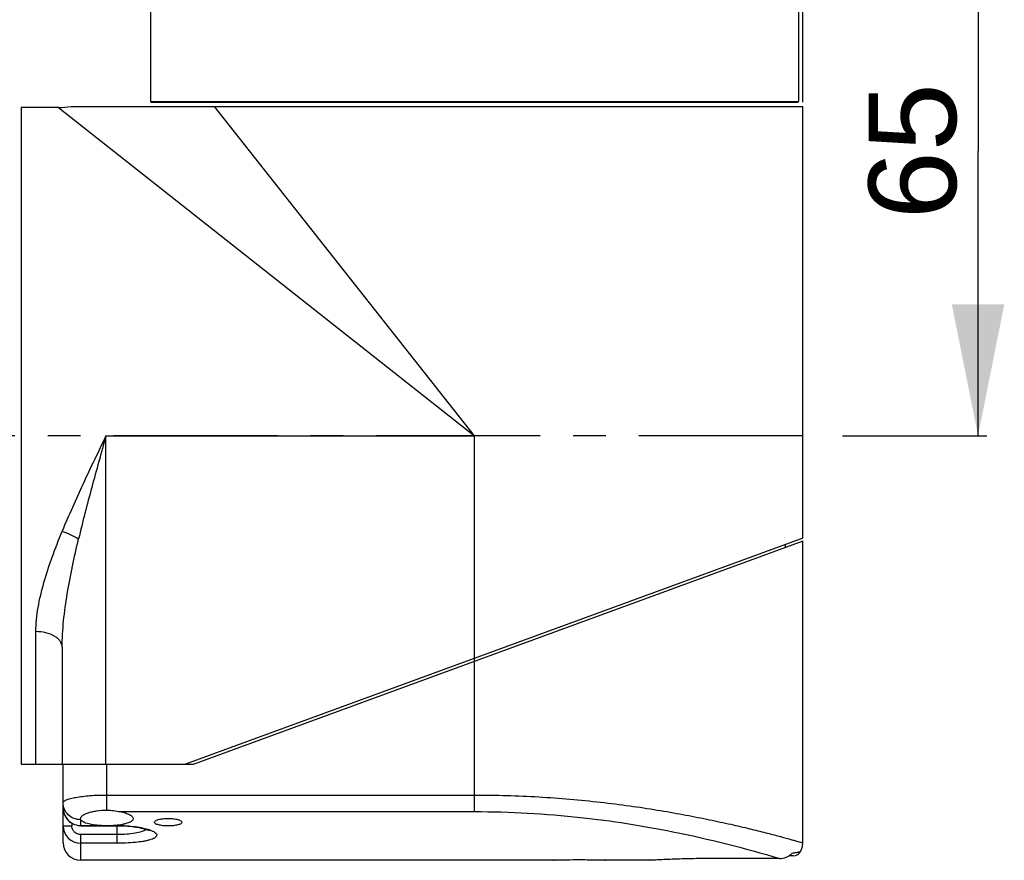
# Model space of a CAD drawing. Header units: millimetres. Extents: x 12 to 2508, y 25 to 1770.
# Tile 26 of 53: x 1638 to 1750, y 1278 to 1374. Entities that reach past the tile are written whole.
import ezdxf

# ---------------------------------------------------------------- set-up
doc = ezdxf.new("R2010")
doc.units = ezdxf.units.MM
doc.linetypes.add('CENTER', pattern=[0.6, 0.375, -0.075, 0.075, -0.075])
for name, color, linetype in [('COVER_S_PBL30', 7, 'Continuous'), ('FLANGE_E_PBL3', 7, 'Continuous'), ('HOLDER_S_PBL18', 7, 'Continuous'), ('MODULE_S_ABL17', 7, 'Continuous'), ('new_view_6_VBL0', 7, 'Continuous')]:
    doc.layers.add(name, color=color, linetype=linetype)
doc.styles.get("Standard").update_dxf_attribs({"font": 'arial.ttf'})
doc.dimstyles.new('DIMSTYLE_4', dxfattribs={"dimtxt": 10, "dimasz": 15, "dimexe": 1, "dimexo": 0.5, "dimgap": 2.5, "dimtad": 1, "dimdsep": 46, "dimtxsty": 'Standard', "dimblk": '_FILLED', "dimblk1": '_FILLED', "dimblk2": '_FILLED', "dimcen": 0.09, "dimclrt": 134, "dimazin": 2, "dimtp": 0.5, "dimtm": 0.5, "dimtfac": 1, "dimtofl": 0, "dimtmove": 0, "dimatfit": 3, "dimldrblk": '_FILLED', "dimfxl": 1, "dimtolj": 1, "dimarcsym": 0})
doc.dimstyles.new('DIMSTYLE_7', dxfattribs={"dimtxt": 10, "dimasz": 6, "dimexe": 1, "dimexo": 0.5, "dimtad": 1, "dimdsep": 46, "dimtxsty": 'Standard', "dimblk": '_FILLED', "dimblk1": '_FILLED', "dimblk2": '_FILLED', "dimcen": 0.09, "dimclrt": 134, "dimazin": 2, "dimtp": 0.2, "dimtm": 0.2, "dimtfac": 1, "dimtofl": 0, "dimtmove": 0, "dimatfit": 1, "dimldrblk": '_FILLED', "dimfxl": 1, "dimtolj": 1, "dimarcsym": 0})
doc.dimstyles.new('DIMSTYLE_8', dxfattribs={"dimtxt": 10, "dimasz": 6, "dimexe": 1, "dimexo": 0.5, "dimtad": 1, "dimdec": 3, "dimdsep": 46, "dimtxsty": 'Standard', "dimblk": '_FILLED', "dimblk1": '_FILLED', "dimblk2": '_FILLED', "dimcen": 0.09, "dimclrt": 134, "dimazin": 2, "dimtol": 1, "dimtp": 0.015, "dimtfac": 0.6, "dimtdec": 3, "dimtofl": 0, "dimtmove": 0, "dimatfit": 1, "dimldrblk": '_FILLED', "dimfxl": 1, "dimtolj": 1, "dimarcsym": 0})

# ---------------------------------------------------------------- blocks, each defined once
blk = doc.blocks.new('_FILLED')
at = {"color": 0, "linetype": 'ByBlock'}
blk.add_solid([(0, 0), (-1, 0.2), (-1, -0.2)], dxfattribs=at)
blk = doc.blocks.new('*D16')
at = {"color": 134, "transparency": 16777216}
for p, q in [((275.83, 1700.06), (275.83, 1743.33)), ((375.83, 1729.57), (375.83, 1743.33)), ((275.83, 1742.33), (325.83, 1742.33)), ((375.83, 1742.33), (325.83, 1742.33))]:
    blk.add_line(p, q, dxfattribs=at)
at = {"color": 134, "transparency": 16777216, "xscale": 15, "yscale": 15, "zscale": 15, "rotation": 180}
blk.add_blockref('_FILLED', (275.83, 1742.33), dxfattribs=at)
at = {"color": 134, "transparency": 16777216, "xscale": 15, "yscale": 15, "zscale": 15}
blk.add_blockref('_FILLED', (375.83, 1742.33), dxfattribs=at)
at = {"color": 134, "transparency": 16777216, "insert": (325.83, 1754.83), "char_height": 10, "width": 23, "attachment_point": 2, "line_spacing_factor": 0.9}
blk.add_mtext('100', dxfattribs=at)
blk = doc.blocks.new('*D17')
at = {"color": 134, "transparency": 16777216}
for p, q in [((375.83, 1725.84), (375.83, 1743.33)), ((413.33, 1695.43), (413.33, 1743.33)), ((375.83, 1742.33), (375.33, 1742.33)), ((375.33, 1742.33), (394.58, 1742.33)), ((413.83, 1742.33), (394.58, 1742.33)), ((413.33, 1742.33), (413.83, 1742.33))]:
    blk.add_line(p, q, dxfattribs=at)
at = {"color": 134, "transparency": 16777216, "xscale": 15, "yscale": 15, "zscale": 15}
blk.add_blockref('_FILLED', (375.83, 1742.33), dxfattribs=at)
at = {"color": 134, "transparency": 16777216, "xscale": 15, "yscale": 15, "zscale": 15, "rotation": 180}
blk.add_blockref('_FILLED', (413.33, 1742.33), dxfattribs=at)
at = {"color": 134, "transparency": 16777216, "insert": (394.58, 1754.83), "char_height": 10, "width": 34.4815, "attachment_point": 2, "line_spacing_factor": 0.9}
blk.add_mtext('(37.5)', dxfattribs=at)
blk = doc.blocks.new('*D18')
at = {"color": 134, "transparency": 16777216}
for p, q in [((396.03, 1722.33), (434.33, 1722.33)), ((433.33, 1722.33), (433.33, 1689.83)), ((433.33, 1657.33), (433.33, 1689.83)), ((417.85, 1657.33), (434.33, 1657.33))]:
    blk.add_line(p, q, dxfattribs=at)
at = {"color": 134, "transparency": 16777216, "xscale": 15, "yscale": 15, "zscale": 15}
for p, rotation in [((433.33, 1722.33), 90), ((433.33, 1657.33), 270)]:
    blk.add_blockref('_FILLED', p, dxfattribs=dict(at, rotation=rotation))
at = {"color": 134, "transparency": 16777216, "insert": (420.83, 1689.83), "char_height": 10, "width": 15.3333, "attachment_point": 2, "rotation": 90, "line_spacing_factor": 0.9}
blk.add_mtext('65', dxfattribs=at)
blk = doc.blocks.new('*D24')
at = {"color": 134, "transparency": 16777216}
for p, q in [((68.33, 1440.83), (68.33, 1763.33)), ((413.33, 1695.43), (413.33, 1763.33)), ((68.33, 1762.33), (240.83, 1762.33)), ((413.33, 1762.33), (240.83, 1762.33))]:
    blk.add_line(p, q, dxfattribs=at)
at = {"color": 134, "transparency": 16777216, "xscale": 15, "yscale": 15, "zscale": 15, "rotation": 180}
blk.add_blockref('_FILLED', (68.33, 1762.33), dxfattribs=at)
at = {"color": 134, "transparency": 16777216, "xscale": 15, "yscale": 15, "zscale": 15}
blk.add_blockref('_FILLED', (413.33, 1762.33), dxfattribs=at)
at = {"color": 134, "transparency": 16777216, "insert": (240.83, 1774.83), "char_height": 10, "width": 31.4444, "attachment_point": 2, "line_spacing_factor": 0.9}
blk.add_mtext('(345)', dxfattribs=at)
blk = doc.blocks.new('COVER_S_PBL30', base_point=(371.08, 1627.08))
at = {"layer": 'COVER_S_PBL30', "color": 7}
for p, q in [((343.73, 1619.83), (413.34, 1645.33)), ((413.33, 1610.83), (413.33, 1645.33)), ((328.83, 1610.83), (328.83, 1619.83)), ((332.33, 1619.83), (343.73, 1619.83)), ((330.84, 1613.53), (330.83, 1613.6)), ((330.83, 1612.78), (335.03, 1612.78)), ((412.2, 1609.33), (411.71, 1609.33)), ((384.83, 1608.83), (330.83, 1608.83)), ((384.83, 1608.83), (384.93, 1608.83)), ((390.73, 1608.83), (390.83, 1608.83)), ((390.74, 1608.83), (390.83, 1608.83)), ((395.83, 1608.83), (390.83, 1608.83)), ((395.83, 1608.83), (395.87, 1608.83)), ((410.66, 1609.03), (402.83, 1609.03))]:
    blk.add_line(p, q, dxfattribs=at)
at = {"layer": 'COVER_S_PBL30', "color": 2}
for p, q in [((375.83, 1614.39), (375.83, 1631.59)), ((333.83, 1614.56), (333.83, 1619.83)), ((333.83, 1616.29), (375.83, 1616.29)), ((335.33, 1614.39), (375.83, 1614.39)), ((328.83, 1612.78), (329.83, 1612.78)), ((329.83, 1613.07), (329.83, 1612.78)), ((330.83, 1613.47), (330.83, 1612.78)), ((330.83, 1612.81), (332.88, 1612.81)), ((334.79, 1612.81), (335.03, 1612.81)), ((335.03, 1610.78), (335.03, 1612.81)), ((330.83, 1611.77), (330.83, 1608.83)), ((335.03, 1611.77), (330.83, 1611.77)), ((335.03, 1610.78), (330.83, 1610.78))]:
    blk.add_line(p, q, dxfattribs=at)
at = {"layer": 'COVER_S_PBL30', "color": 7}
for points in [[(328.83, 1614.81), (328.85, 1614.51), (328.99, 1614.01), (329.25, 1613.56), (329.62, 1613.19), (330.06, 1612.94), (330.54, 1612.8), (330.83, 1612.78)], [(335.03, 1612.78), (335.77, 1612.76), (336.67, 1612.69), (337.47, 1612.57), (338.09, 1612.44), (338.47, 1612.31), (338.67, 1612.22), (338.7, 1612.2)], [(413.06, 1609.83), (413.09, 1609.88), (413.29, 1610.42), (413.33, 1610.83)], [(412.2, 1609.33), (412.5, 1609.37), (412.77, 1609.51), (412.99, 1609.72), (413.06, 1609.83)]]:
    blk.add_lwpolyline(points, dxfattribs=at)
at = {"layer": 'COVER_S_PBL30', "color": 2}
for centre, radius, start, end in [((330.83, 1614.81), 2, 179.9808, 269.9748), ((330.83, 1612.78), 2, 179.9952, 269.9922), ((330.83, 1615.53), 2.06, 269.5475, 269.9999), ((337.27, 1608.24), 4.33, 69.8881, 70.7773)]:
    blk.add_arc(centre, radius, start, end, dxfattribs=at)
at = {"layer": 'COVER_S_PBL30', "color": 7}
for centre, radius, start, end in [((330.83, 1610.83), 2, 180, 270), ((410.7, 1611.02), 1.98, 312.078, 315.7043), ((387.83, 1488.83), 120.04, 90.0002, 91.4323)]:
    blk.add_arc(centre, radius, start, end, dxfattribs=at)
at = {"layer": 'COVER_S_PBL30', "color": 2}
for points, knots in [([(328.83, 1615.39), (328.83, 1615.46), (328.91, 1615.56), (329.05, 1615.65), (329.22, 1615.73), (329.43, 1615.81), (329.78, 1615.92), (330.33, 1616.03), (331.07, 1616.15), (331.93, 1616.23), (332.86, 1616.28), (333.5, 1616.29), (333.83, 1616.29)], [0, 0, 0, 0, 0.037125, 0.064855, 0.09996, 0.142667, 0.192894, 0.314662, 0.461774, 0.629219, 0.810959, 1, 1, 1, 1]), ([(375.83, 1616.29), (378.28, 1616.29), (383.09, 1616.15), (389, 1615.64), (393.49, 1615.07), (396.63, 1614.6), (399.56, 1614.08), (402.27, 1613.55), (404.72, 1613.03), (406.9, 1612.52), (408.78, 1612.06), (410.16, 1611.7), (411.1, 1611.45), (411.68, 1611.29), (412.17, 1611.16), (412.58, 1611.04), (412.88, 1610.96), (413.15, 1610.88), (413.21, 1610.86), (413.35, 1610.82), (413.33, 1610.83)], [0, 0, 0, 0, 0.193421, 0.379413, 0.467455, 0.551119, 0.629657, 0.702358, 0.76854, 0.827551, 0.878766, 0.921601, 0.939711, 0.955534, 0.969019, 0.980119, 0.988792, 0.995012, 0.998753, 1, 1, 1, 1]), ([(330.82, 1613.47), (330.56, 1613.47), (330.04, 1613.57), (329.38, 1614), (328.94, 1614.64), (328.83, 1615.14), (328.83, 1615.39)], [0, 0, 0, 0, 0.254544, 0.506373, 0.754489, 1, 1, 1, 1]), ([(375.83, 1614.39), (379.87, 1614.39), (387.48, 1613.97), (399.13, 1612.15), (406.65, 1610.24), (410.66, 1609.03)], [0, 0, 0, 0, 0.3429, 0.644974, 1, 1, 1, 1]), ([(330.83, 1611.77), (330.7, 1611.77), (330.44, 1611.82), (330.1, 1612.05), (329.88, 1612.39), (329.83, 1612.65), (329.83, 1612.78)], [0, 0, 0, 0, 0.249976, 0.499918, 0.749904, 1, 1, 1, 1]), ([(335.03, 1612.81), (335.72, 1612.81), (336.72, 1612.75), (337.94, 1612.54), (338.46, 1612.4), (338.69, 1612.32)], [0, 0, 0, 0, 0.560437, 0.801457, 1, 1, 1, 1]), ([(338.34, 1612.36), (338.27, 1612.31), (338.11, 1612.22), (337.69, 1612.05), (337.01, 1611.9), (336.07, 1611.79), (335.39, 1611.77), (335.03, 1611.77)], [0, 0, 0, 0, 0.073279, 0.164103, 0.396275, 0.683089, 1, 1, 1, 1]), ([(338.76, 1612.3), (338.86, 1612.26), (339.05, 1612.19), (339.28, 1612.06), (339.44, 1611.92), (339.54, 1611.78), (339.53, 1611.62), (339.43, 1611.48), (339.26, 1611.36), (339.01, 1611.25), (338.7, 1611.14), (338.32, 1611.05), (337.87, 1610.97), (337.18, 1610.88), (336.23, 1610.8), (335.44, 1610.78), (335.03, 1610.78)], [0, 0, 0, 0, 0.057221, 0.10351, 0.139271, 0.166434, 0.189834, 0.21678, 0.252408, 0.29874, 0.356242, 0.42468, 0.503291, 0.590971, 0.787417, 1, 1, 1, 1]), ([(412.11, 1609.64), (412.19, 1609.66), (412.34, 1609.68), (412.53, 1609.72), (412.7, 1609.75), (412.83, 1609.78), (412.93, 1609.8), (412.99, 1609.81), (413.03, 1609.82), (413.05, 1609.83), (413.06, 1609.83), (413.06, 1609.83), (413.06, 1609.83)], [0, 0, 0, 0, 0.247222, 0.452424, 0.622616, 0.760032, 0.866137, 0.941333, 0.967398, 0.985812, 0.996647, 1, 1, 1, 1])]:
    blk.add_open_spline(points, degree=3, knots=knots, dxfattribs=at)
at = {"layer": 'COVER_S_PBL30', "color": 7}
for points, knots in [([(330.83, 1613.6), (330.83, 1613.74), (331.02, 1613.95), (331.34, 1614.12), (331.71, 1614.27), (332.16, 1614.39), (332.87, 1614.53), (333.44, 1614.56), (333.83, 1614.56)], [0, 0, 0, 0, 0.123882, 0.219598, 0.339591, 0.482008, 0.643219, 1, 1, 1, 1]), ([(333.83, 1614.56), (334.09, 1614.56), (334.59, 1614.52), (335.09, 1614.43), (335.33, 1614.39)], [0, 0, 0, 0, 0.516864, 1, 1, 1, 1]), ([(335.33, 1614.39), (335.54, 1614.35), (335.92, 1614.26), (336.35, 1614.1), (336.6, 1613.95), (336.73, 1613.84), (336.81, 1613.72), (336.83, 1613.64), (336.83, 1613.6)], [0, 0, 0, 0, 0.36351, 0.651752, 0.765148, 0.858581, 0.934769, 1, 1, 1, 1]), ([(332.88, 1612.81), (332.61, 1612.83), (332.13, 1612.9), (331.57, 1613.03), (331.22, 1613.17), (331, 1613.3), (330.87, 1613.44), (330.84, 1613.53)], [0, 0, 0, 0, 0.357823, 0.650768, 0.767574, 0.863584, 1, 1, 1, 1]), ([(333.83, 1612.78), (333.75, 1612.78), (333.43, 1612.78), (333.12, 1612.79), (332.88, 1612.81)], [0, 0, 0, 0, 0.254152, 1, 1, 1, 1]), ([(334.79, 1612.81), (334.71, 1612.8), (334.39, 1612.78), (334.07, 1612.78), (333.83, 1612.78)], [0, 0, 0, 0, 0.244258, 1, 1, 1, 1]), ([(336.83, 1613.6), (336.83, 1613.55), (336.8, 1613.45), (336.68, 1613.32), (336.51, 1613.2), (336.26, 1613.1), (335.96, 1613), (335.47, 1612.89), (335.07, 1612.83), (334.79, 1612.81)], [0, 0, 0, 0, 0.059425, 0.131232, 0.222932, 0.337294, 0.474276, 0.63238, 1, 1, 1, 1]), ([(339.26, 1613.17), (339.26, 1613.24), (339.37, 1613.34), (339.53, 1613.42), (339.81, 1613.52), (340.25, 1613.6), (340.63, 1613.62), (340.83, 1613.62)], [0, 0, 0, 0, 0.11883, 0.21355, 0.333679, 0.639613, 1, 1, 1, 1]), ([(340.83, 1612.75), (340.63, 1612.75), (340.33, 1612.77), (339.96, 1612.82), (339.73, 1612.87), (339.53, 1612.93), (339.37, 1613.01), (339.26, 1613.11), (339.26, 1613.17)], [0, 0, 0, 0, 0.36138, 0.524493, 0.668103, 0.788069, 0.882282, 1, 1, 1, 1]), ([(340.83, 1613.62), (341.04, 1613.62), (341.41, 1613.6), (341.85, 1613.52), (342.13, 1613.42), (342.3, 1613.34), (342.4, 1613.24), (342.4, 1613.17)], [0, 0, 0, 0, 0.360409, 0.666328, 0.786448, 0.881165, 1, 1, 1, 1]), ([(342.4, 1613.17), (342.4, 1613.11), (342.3, 1613.01), (342.13, 1612.93), (341.94, 1612.87), (341.7, 1612.82), (341.33, 1612.77), (341.04, 1612.75), (340.83, 1612.75)], [0, 0, 0, 0, 0.11771, 0.211924, 0.331897, 0.475512, 0.63863, 1, 1, 1, 1]), ([(390.83, 1608.83), (390.81, 1608.83), (390.74, 1608.83), (390.57, 1608.84), (390.29, 1608.84), (389.93, 1608.85), (389.48, 1608.85), (388.77, 1608.86), (388.21, 1608.87), (387.83, 1608.87)], [0, 0, 0, 0, 0.019224, 0.076144, 0.168551, 0.29291, 0.444458, 0.617307, 1, 1, 1, 1]), ([(402.83, 1609.03), (401.94, 1609.03), (400.64, 1609.02), (398.99, 1608.97), (397.95, 1608.93), (397.09, 1608.89), (396.45, 1608.86), (396.05, 1608.84), (395.88, 1608.83), (395.83, 1608.83)], [0, 0, 0, 0, 0.382549, 0.555386, 0.706911, 0.831302, 0.923785, 0.98076, 1, 1, 1, 1])]:
    blk.add_open_spline(points, degree=3, knots=knots, dxfattribs=at)
at = {"layer": 'COVER_S_PBL30', "color": 2}
blk.add_open_spline([(330.83, 1613.47), (330.83, 1613.49), (330.84, 1613.51), (330.84, 1613.53)], degree=3, dxfattribs=at)
at = {"layer": 'COVER_S_PBL30', "color": 7}
for points in [[(410.66, 1609.03), (410.92, 1609.03), (411.18, 1609.08), (411.43, 1609.18)], [(411.43, 1609.18), (411.64, 1609.27), (411.85, 1609.4), (412.02, 1609.55)]]:
    blk.add_open_spline(points, degree=3, dxfattribs=at)
blk = doc.blocks.new('FLANGE_E_PBL3', base_point=(215.0813, 1288.5781))
at = {"layer": 'FLANGE_E_PBL3', "color": 7}
for p, q in [((338.8321, 1715.3281), (338.8321, 1695.5281)), ((412.8321, 1715.3281), (412.8321, 1695.5281)), ((338.8321, 1695.5281), (338.9321, 1695.4281)), ((338.8321, 1695.5281), (412.8321, 1695.5281)), ((338.9321, 1695.4281), (412.7321, 1695.4281)), ((412.8321, 1695.5281), (412.7321, 1695.4281))]:
    blk.add_line(p, q, dxfattribs=at)
at = {"layer": 'FLANGE_E_PBL3', "color": 134}
for base, p1, p2, angle, dimstyle, picture, middle in [((275.8321, 1742.3281), (375.8321, 1729.0675), (275.8321, 1699.5643), 180, 'DIMSTYLE_7', '*D16', (326.093, 1742.3281)), ((433.3305, 1657.3281), (395.5321, 1722.3281), (417.346, 1657.3281), 270, 'DIMSTYLE_8', '*D18', (433.3305, 1689.7085))]:
    dim = blk.add_linear_dim(base=base, p1=p1, p2=p2, angle=angle, dimstyle=dimstyle, override={"dimpost": '<>'}, dxfattribs=at)
    dim.commit()
    dim.dimension.update_dxf_attribs({"geometry": picture, "text_midpoint": middle, "dimtype": 128})
dim = blk.add_linear_dim(base=(413.3321, 1742.3281), p1=(375.8321, 1725.3403), p2=(413.3321, 1694.9281), text='(<>)', dimstyle='DIMSTYLE_7', override={"dimpost": '<>'}, dxfattribs=at)
dim.commit()
dim.dimension.update_dxf_attribs({"geometry": '*D17', "text_midpoint": (394.5821, 1742.3281), "dimtype": 128})
blk = doc.blocks.new('HOLDER_S_PBL18', base_point=(240.832, 1607.578))
at = {"layer": 'HOLDER_S_PBL18', "color": 7}
for p, q in [((324.032, 1694.828), (324.032, 1619.828)), ((328.332, 1694.828), (324.032, 1694.828)), ((329.743, 1694.928), (413.332, 1694.928)), ((413.332, 1645.628), (413.332, 1694.928)), ((413.332, 1645.628), (342.832, 1619.828)), ((411.332, 1644.595), (411.332, 1644.896)), ((328.732, 1633.162), (328.732, 1619.828)), ((324.032, 1619.828), (342.832, 1619.828))]:
    blk.add_line(p, q, dxfattribs=at)
at = {"layer": 'HOLDER_S_PBL18', "color": 2}
for p, q in [((328.332, 1694.828), (375.832, 1657.328)), ((375.832, 1657.328), (346.148, 1694.928)), ((333.732, 1619.828), (333.732, 1657.328)), ((333.732, 1657.328), (375.832, 1657.328)), ((375.832, 1631.589), (375.832, 1657.328)), ((325.732, 1619.828), (325.732, 1634.952))]:
    blk.add_line(p, q, dxfattribs=at)
at = {"layer": 'HOLDER_S_PBL18', "color": 7}
blk.add_arc((328.331, 1704.841), 10.013, 270.00576, 278.10446, dxfattribs=at)
at = {"layer": 'HOLDER_S_PBL18', "color": 2}
for points, knots in [([(333.732, 1657.328), (332.858, 1655.507), (331.125, 1651.897), (329.485, 1648.243), (328.732, 1646.409)], [0, 0, 0, 0, 0.5046629, 1, 1, 1, 1]), ([(333.732, 1657.328), (333.186, 1655.361), (332.097, 1651.442), (331.075, 1647.505), (330.607, 1645.535)], [0, 0, 0, 0, 0.5020706, 1, 1, 1, 1]), ([(325.732, 1634.952), (325.732, 1635.871), (325.938, 1637.765), (326.622, 1640.602), (327.577, 1643.5), (328.332, 1645.433), (328.732, 1646.409)], [0, 0, 0, 0, 0.2315814, 0.4772661, 0.7343346, 1, 1, 1, 1]), ([(328.732, 1646.409), (329.073, 1646.29), (329.714, 1646.031), (330.327, 1645.71), (330.607, 1645.535)], [0, 0, 0, 0, 0.5224458, 1, 1, 1, 1]), ([(328.732, 1633.162), (328.732, 1634.173), (328.862, 1636.221), (329.444, 1640.362), (330.115, 1643.462), (330.607, 1645.535)], [0, 0, 0, 0, 0.2418564, 0.4901914, 1, 1, 1, 1]), ([(328.732, 1633.162), (328.732, 1633.28), (328.69, 1633.525), (328.51, 1633.868), (328.225, 1634.178), (327.7, 1634.552), (326.855, 1634.869), (326.118, 1634.952), (325.732, 1634.952)], [0, 0, 0, 0, 0.0928418, 0.1917037, 0.3006789, 0.4216943, 0.6965855, 1, 1, 1, 1])]:
    blk.add_open_spline(points, degree=3, knots=knots, dxfattribs=at)
at = {"layer": 'HOLDER_S_PBL18', "color": 134}
dim = blk.add_linear_dim(base=(68.332, 1762.328), p1=(413.332, 1694.928), p2=(68.332, 1440.328), angle=180, text='(<>)', dimstyle='DIMSTYLE_4', dxfattribs=at)
dim.commit()
dim.dimension.update_dxf_attribs({"geometry": '*D24', "text_midpoint": (240.832, 1762.328), "dimtype": 128})
blk = doc.blocks.new('MODULE_S_ABL17', base_point=(240.83, 1607.58))
at = {"layer": 'COVER_S_PBL30'}
blk.add_blockref('COVER_S_PBL30', (371.08, 1627.08), dxfattribs=at)
at = {"layer": 'HOLDER_S_PBL18'}
blk.add_blockref('HOLDER_S_PBL18', (240.83, 1607.58), dxfattribs=at)
blk = doc.blocks.new('NEW_VIEW_6_VBL0', base_point=(215.08, 1298.58))
at = {"layer": 'FLANGE_E_PBL3'}
blk.add_blockref('FLANGE_E_PBL3', (215.08, 1288.58), dxfattribs=at)
at = {"layer": 'MODULE_S_ABL17'}
blk.add_blockref('MODULE_S_ABL17', (240.83, 1607.58), dxfattribs=at)

msp = doc.modelspace()

# ---------------------------------------------------------------- linework, layer by layer
at = {"color": 1, "linetype": 'CENTER', "ltscale": 50}
msp.add_line((1727.5, 1326.47), (1541.5, 1326.47), dxfattribs=at)

# ---------------------------------------------------------------- block references
at = {"layer": 'new_view_6_VBL0'}
msp.add_blockref('NEW_VIEW_6_VBL0', (1529.25, 967.72), dxfattribs=at)

doc.saveas('drawing.dxf')
